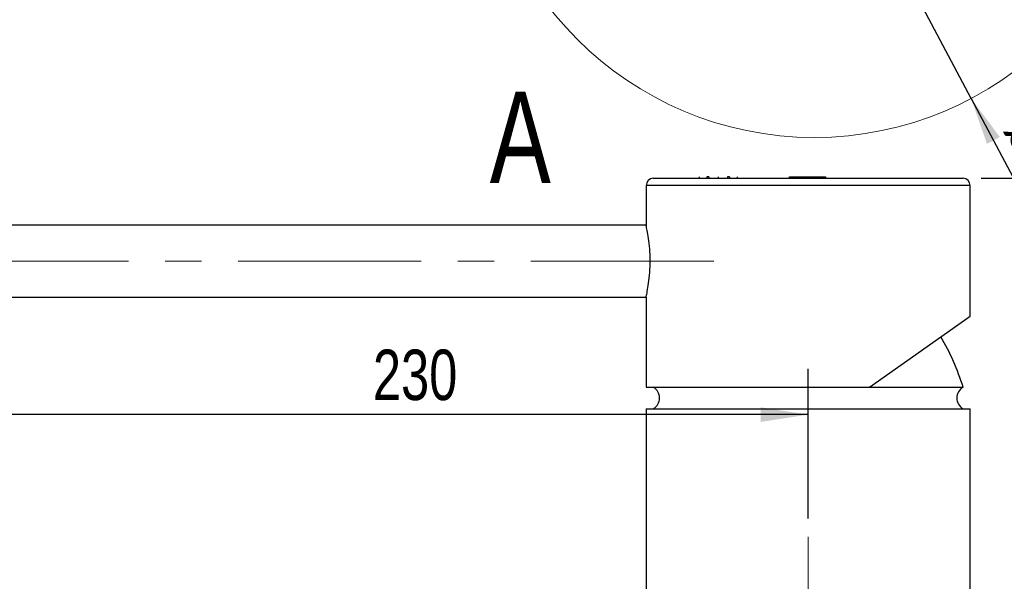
# Model space of a CAD drawing. Header units: millimetres. Extents: x 3 to 415, y 5 to 292.
# Tile 25 of 27: x 312 to 381, y 194 to 233. Entities that reach past the tile are written whole.
import ezdxf

# ---------------------------------------------------------------- set-up
doc = ezdxf.new("R2010")
doc.units = ezdxf.units.MM
doc.linetypes.add('CENTERX2', pattern=[20.32, 12.7, -2.54, 2.54, -2.54])
doc.layers.add('FORMAT', color=179, linetype='Continuous')
doc.styles.add('SLDTEXTSTYLE0', font='TXT', dxfattribs={"width": 0.75})
doc.dimstyles.new('SLDDIMSTYLE0', dxfattribs={"dimtxt": 3.5, "dimasz": 3.302, "dimexe": 0, "dimexo": 0.0625, "dimgap": 0.875, "dimtad": 1, "dimlfac": 2, "dimrnd": 1e-09, "dimzin": 12, "dimdsep": 46, "dimtxsty": 'SLDTEXTSTYLE0', "dimsah": 1, "dimcen": 0.09, "dimadec": 0, "dimazin": 3, "dimtfac": 1, "dimtdec": 0, "dimtofl": 0, "dimtmove": 0, "dimatfit": 3, "dimfxl": 0, "dimfrac": 2, "dimtolj": 1, "dimtzin": 12, "dimarcsym": 0})
doc.dimstyles.new('SLDDIMSTYLE1', dxfattribs={"dimtxt": 3.5, "dimasz": 3.302, "dimexe": 0, "dimexo": 0.0625, "dimgap": 0.875, "dimtad": 1, "dimdec": 1, "dimlfac": 2, "dimrnd": 1e-09, "dimzin": 12, "dimdsep": 46, "dimtxsty": 'SLDTEXTSTYLE0', "dimsah": 1, "dimcen": 0.09, "dimadec": 0, "dimazin": 3, "dimtfac": 1, "dimtdec": 0, "dimtofl": 0, "dimtmove": 0, "dimatfit": 3, "dimfxl": 0, "dimfrac": 2, "dimtolj": 1, "dimtzin": 12, "dimarcsym": 0})
doc.dimstyles.new('SLDDIMSTYLE3', dxfattribs={"dimtxt": 3.5, "dimasz": 3.302, "dimexe": 0, "dimexo": 0.0625, "dimgap": 0.875, "dimtad": 1, "dimlfac": 2, "dimrnd": 1e-09, "dimzin": 12, "dimdsep": 46, "dimtxsty": 'SLDTEXTSTYLE0', "dimblk1": 'NONE', "dimsah": 1, "dimcen": 0, "dimadec": 0, "dimazin": 3, "dimtfac": 1, "dimtdec": 0, "dimtmove": 0, "dimatfit": 3, "dimldrblk": 'NONE', "dimfxl": 0, "dimfrac": 2, "dimtolj": 1, "dimtzin": 12, "dimarcsym": 0})

# ---------------------------------------------------------------- blocks, each defined once
blk = doc.blocks.new('_D')
at = {"layer": 'FORMAT'}
for p, q in [((251.94, 213.098), (251.94, 202.543)), ((366.94, 198.501), (366.94, 208.893)), ((366.94, 205.718), (251.94, 205.718))]:
    blk.add_line(p, q, dxfattribs=at)
for points in [[(251.94, 205.718), (255.242, 205.21), (255.242, 206.226)], [(366.94, 205.718), (363.638, 206.226), (363.638, 205.21)]]:
    blk.add_solid(points, dxfattribs=at)
at = {"layer": 'FORMAT', "insert": (336.725, 210.23), "char_height": 3.5, "attachment_point": 1, "style": 'SLDTEXTSTYLE0'}
blk.add_mtext('230', dxfattribs=at)
blk = doc.blocks.new('_D_4')
at = {"layer": 'FORMAT'}
for p, q in [((244.82, 216.368), (214.765, 216.368)), ((217.94, 97.118), (217.94, 216.368)), ((352.42, 97.118), (214.765, 97.118))]:
    blk.add_line(p, q, dxfattribs=at)
for points in [[(217.94, 216.368), (217.432, 213.066), (218.448, 213.066)], [(217.94, 97.118), (218.448, 100.42), (217.432, 100.42)]]:
    blk.add_solid(points, dxfattribs=at)
at = {"layer": 'FORMAT', "insert": (213.428, 172.419), "char_height": 3.5, "attachment_point": 1, "rotation": 90, "style": 'SLDTEXTSTYLE0'}
blk.add_mtext('238.5', dxfattribs=at)
blk = doc.blocks.new('_D_6')
at = {"layer": 'FORMAT'}
for p, q in [((378.96, 222.118), (405.365, 222.118)), ((402.19, 97.118), (402.19, 222.118)), ((381.46, 97.118), (405.365, 97.118))]:
    blk.add_line(p, q, dxfattribs=at)
for points in [[(402.19, 222.118), (401.682, 218.816), (402.698, 218.816)], [(402.19, 97.118), (402.698, 100.42), (401.682, 100.42)]]:
    blk.add_solid(points, dxfattribs=at)
at = {"layer": 'FORMAT', "insert": (397.678, 162.338), "char_height": 3.5, "attachment_point": 1, "rotation": 90, "style": 'SLDTEXTSTYLE0'}
blk.add_mtext('250', dxfattribs=at)
blk = doc.blocks.new('_D_11')
at = {"layer": 'FORMAT'}
for q in [(356.466, 268.801), (384.524, 215.822)]:
    blk.add_line((378.254, 227.66), q, dxfattribs=at)
blk.add_solid([(378.254, 227.66), (379.351, 224.504), (380.249, 224.98)], dxfattribs=at)
at = {"layer": 'FORMAT', "char_height": 3.5, "attachment_point": 1, "rotation": 297.90651, "style": 'SLDTEXTSTYLE0'}
for s, insert in [('%%c', (383.61, 227.164)), ('93', (386.128, 222.524))]:
    blk.add_mtext(s, dxfattribs=dict(at, insert=insert))
blk = doc.blocks.new('_None')

msp = doc.modelspace()

# ---------------------------------------------------------------- linework, layer by layer
at = {"color": 7, "linetype": 'Continuous', "lineweight": 25}
for p, q in [((359.3756, 222.2185), (359.3756, 222.1185)), ((359.9, 222.2185), (359.9, 222.1185)), ((360.0487, 222.2185), (359.9, 222.2185)), ((360.0487, 222.2185), (360.0487, 222.1185)), ((360.6872, 222.2185), (360.6872, 222.1185)), ((361.3308, 222.2185), (361.3308, 222.1185)), ((361.481, 222.2185), (361.3308, 222.2185)), ((361.481, 222.2185), (361.481, 222.1185)), ((362.0038, 222.2185), (362.0038, 222.1185)), ((365.6109, 222.2185), (365.6109, 222.1185)), ((365.6109, 222.2185), (365.6287, 222.2185)), ((365.6287, 222.2185), (365.6287, 222.1185)), ((365.6383, 222.2185), (365.6383, 222.1185)), ((365.6383, 222.2185), (365.6405, 222.2185)), ((365.6405, 222.2185), (365.6405, 222.1185)), ((365.6405, 222.2185), (365.6419, 222.2185)), ((365.6419, 222.2185), (365.6419, 222.1185)), ((365.6419, 222.2185), (365.6491, 222.2185)), ((365.6491, 222.2185), (365.6491, 222.1185)), ((365.6491, 222.2185), (365.6824, 222.2185)), ((365.6824, 222.2185), (365.6824, 222.1185)), ((365.6824, 222.2185), (365.6954, 222.2185)), ((365.6954, 222.2185), (365.6954, 222.1185)), ((365.6954, 222.2185), (365.7087, 222.2185)), ((365.7087, 222.2185), (365.7087, 222.1185)), ((365.7087, 222.2185), (365.7206, 222.2185)), ((365.7206, 222.2185), (365.7206, 222.1185)), ((365.7206, 222.2185), (365.729, 222.2185)), ((365.729, 222.2185), (365.729, 222.1185)), ((365.729, 222.2185), (365.7695, 222.2185)), ((365.7695, 222.2185), (365.7695, 222.1185)), ((365.7695, 222.2185), (365.8424, 222.2185)), ((365.8424, 222.2185), (365.8424, 222.1185)), ((365.8424, 222.2185), (365.9972, 222.2185)), ((365.9972, 222.2185), (365.9972, 222.1185)), ((365.9972, 222.2185), (366.53, 222.2185)), ((366.53, 222.2185), (366.53, 222.1185)), ((366.53, 222.2185), (366.8813, 222.2185)), ((366.8813, 222.2185), (366.8813, 222.1185)), ((366.8813, 222.2185), (367.0961, 222.2185)), ((367.0961, 222.2185), (367.0961, 222.1185)), ((367.0961, 222.2185), (367.2428, 222.2185)), ((367.2428, 222.2185), (367.2428, 222.1185)), ((367.2428, 222.2185), (367.2714, 222.2185)), ((367.2714, 222.2185), (367.2714, 222.1185)), ((367.2714, 222.2185), (367.2803, 222.2185)), ((367.2803, 222.2185), (367.2803, 222.1185)), ((367.2803, 222.2185), (367.2904, 222.2185)), ((367.2904, 222.2185), (367.2904, 222.1185)), ((367.2904, 222.2185), (367.2999, 222.2185)), ((367.2999, 222.2185), (367.2999, 222.1185)), ((367.2999, 222.2185), (367.3073, 222.2185)), ((367.3073, 222.2185), (367.3073, 222.1185)), ((367.3073, 222.2185), (367.3157, 222.2185)), ((367.3157, 222.2185), (367.3157, 222.1185)), ((367.3157, 222.2185), (367.3282, 222.2185)), ((367.3282, 222.2185), (367.3282, 222.1185)), ((367.3282, 222.2185), (367.3426, 222.2185)), ((367.3426, 222.2185), (367.3426, 222.1185)), ((367.3426, 222.2185), (367.3568, 222.2185)), ((367.3568, 222.2185), (367.3568, 222.1185)), ((367.3568, 222.2185), (367.3742, 222.2185)), ((367.3742, 222.2185), (367.3742, 222.1185)), ((367.3742, 222.2185), (367.3837, 222.2185)), ((367.3837, 222.2185), (367.3837, 222.1185)), ((367.3837, 222.2185), (367.3895, 222.2185)), ((367.3868, 222.2185), (367.5357, 222.2185)), ((367.3895, 222.2185), (367.3895, 222.1185)), ((367.3895, 222.2185), (367.3909, 222.2185)), ((367.3909, 222.2185), (367.3909, 222.1185)), ((367.5357, 222.2185), (367.5357, 222.1185)), ((367.5357, 222.2185), (367.635, 222.2185)), ((367.635, 222.2185), (367.635, 222.1185)), ((367.635, 222.2185), (367.6986, 222.2185)), ((367.6986, 222.2185), (367.6986, 222.1185)), ((367.6986, 222.2185), (367.7562, 222.2185)), ((367.7562, 222.2185), (367.7562, 222.1185)), ((367.7562, 222.2185), (367.8326, 222.2185)), ((367.8326, 222.2185), (367.8326, 222.1185)), ((367.8326, 222.2185), (368.0085, 222.2185)), ((368.0085, 222.2185), (368.0085, 222.1185)), ((368.0085, 222.2185), (368.1103, 222.2185)), ((368.1103, 222.2185), (368.1103, 222.1185)), ((368.1103, 222.2185), (368.1517, 222.2185)), ((368.1517, 222.1185), (368.1517, 222.2185)), ((368.1517, 222.2185), (368.1517, 222.1185)), ((355.6897, 221.6185), (355.6897, 218.8356)), ((356.1897, 222.1185), (377.6897, 222.1185)), ((378.1897, 212.5573), (378.1897, 221.6185)), ((355.697, 218.8685), (252.4397, 218.8685)), ((252.4397, 213.8685), (355.6897, 213.8685)), ((355.6897, 213.8685), (355.6897, 207.6185)), ((371.2012, 207.6185), (378.1897, 212.5573)), ((355.6897, 207.6185), (371.2012, 207.6185)), ((371.2012, 207.6185), (377.6897, 207.6185)), ((355.6897, 206.1185), (355.6897, 186.6185)), ((355.6897, 206.1185), (378.1897, 206.1185)), ((378.1897, 186.6185), (378.1897, 206.1185))]:
    msp.add_line(p, q, dxfattribs=at)
at = {"color": 8, "linetype": 'Continuous', "lineweight": 25}
msp.add_line((378.1897, 221.6185), (355.6897, 221.6185), dxfattribs=at)
at = {"color": 7, "linetype": 'Continuous', "lineweight": 18}
msp.add_circle((367.3599, 248.2303), 23.2771, dxfattribs=at)
at = {"color": 7, "linetype": 'Continuous', "lineweight": 25}
for centre, radius, start, end in [((356.1897, 221.6185), 0.5, 90, 180), ((377.6897, 221.6185), 0.5, 0, 90), ((362.6904, 203.1144), 15.661, 16.714173, 30.731237), ((355.7585, 206.8685), 0.8652, 299.900704, 60.099296), ((378.121, 206.8685), 0.8652, 119.900704, 240.099296)]:
    msp.add_arc(centre, radius, start, end, dxfattribs=at)
msp.add_open_spline([(355.6897, 213.8685), (355.6959, 213.8955), (355.7082, 213.9493), (355.7942, 214.3687), (355.8925, 214.9914), (355.9659, 215.7794), (355.9787, 216.6293), (355.9276, 217.4395), (355.8345, 218.1375), (355.7425, 218.6302), (355.6885, 218.8743), (355.6952, 218.844), (355.697, 218.8356)], degree=3, knots=[0, 0, 0, 0, 0.1055955, 0.2111312, 0.3182316, 0.4265339, 0.533084, 0.6376445, 0.7430822, 0.8508687, 0.9588724, 1, 1, 1, 1], dxfattribs=at)
at = {"layer": 'FORMAT', "linetype": 'CENTERX2', "lineweight": 18}
for p, q in [((246.0897, 216.3685), (362.0397, 216.3685)), ((366.9397, 197.2312), (366.9397, 93.2685))]:
    msp.add_line(p, q, dxfattribs=at)

# ---------------------------------------------------------------- texts
at = {"color": 7, "linetype": 'Continuous', "lineweight": 18, "insert": (344.8302, 228.1333), "char_height": 6.35, "attachment_point": 1, "style": 'SLDTEXTSTYLE0'}
msp.add_mtext('A', dxfattribs=at)

# ---------------------------------------------------------------- dimensions: what is measured, and where the dimension line sits
at = {"layer": 'FORMAT'}
dim = msp.add_diameter_dim_2p(p1=(356.4656, 268.8006), p2=(378.2543, 227.6601), dimstyle='SLDDIMSTYLE3', dxfattribs=at)
dim.commit()
dim.dimension.update_dxf_attribs({"geometry": '_D_11', "text_midpoint": (382.1363, 220.3303), "dimtype": 163})
for base, p1, p2, dimstyle, picture, middle in [((402.1897, 222.1185), (380.1897, 97.1185), (377.6897, 222.1185), 'SLDDIMSTYLE0', '_D_6', (402.1897, 166.2176)), ((217.9397, 216.3685), (353.6897, 97.1185), (246.0897, 216.3685), 'SLDDIMSTYLE1', '_D_4', (217.9397, 178.238))]:
    dim = msp.add_linear_dim(base=base, p1=p1, p2=p2, angle=90, dimstyle=dimstyle, dxfattribs=at)
    dim.commit()
    dim.dimension.update_dxf_attribs({"geometry": picture, "text_midpoint": middle, "dimtype": 160})
dim = msp.add_linear_dim(base=(251.9397, 205.7185), p1=(366.9397, 197.2312), p2=(251.9397, 214.3685), dimstyle='SLDDIMSTYLE0', dxfattribs=at)
dim.commit()
dim.dimension.update_dxf_attribs({"geometry": '_D', "text_midpoint": (340.6046, 205.7185), "dimtype": 160})

doc.saveas('drawing.dxf')
